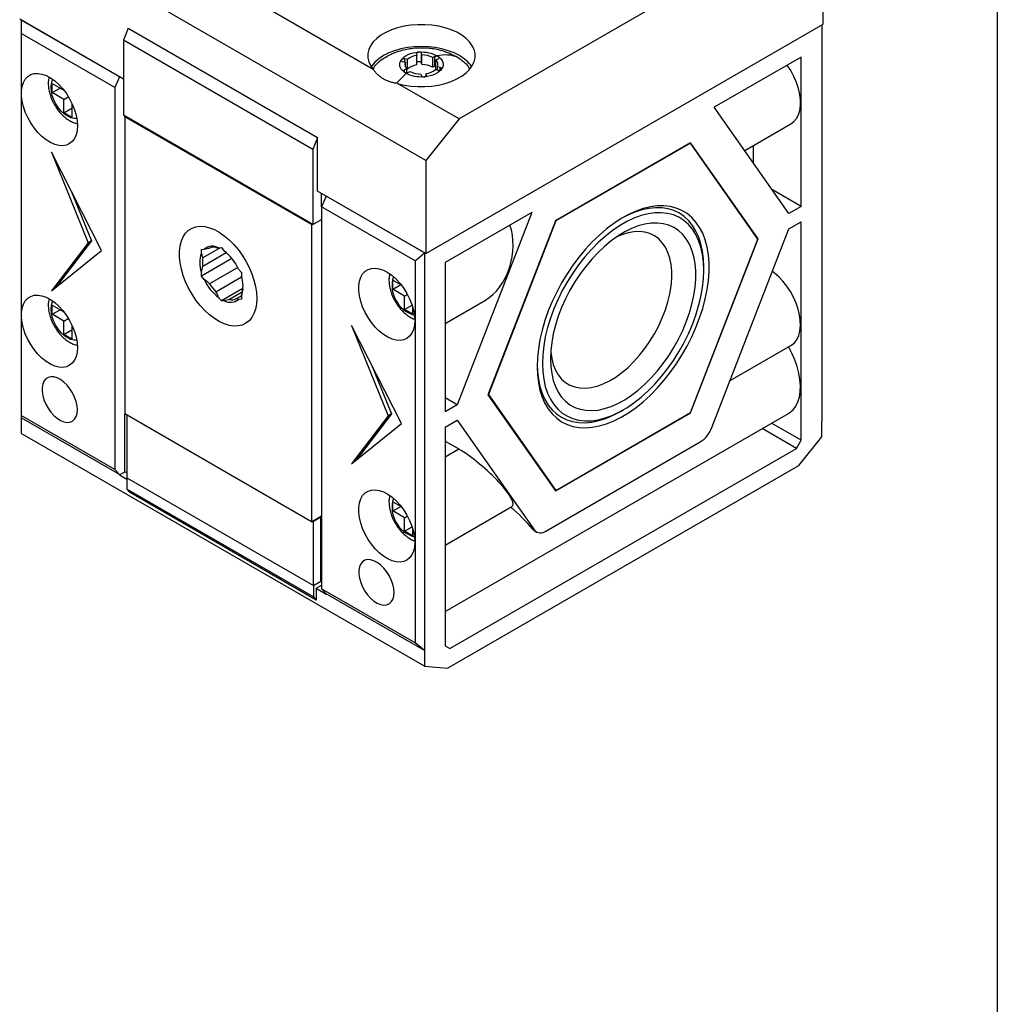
# Model space of a CAD drawing. Header units: millimetres. Extents: x 13 to 546, y 13 to 419.
# Tile 4 of 5: x 442 to 546, y 244 to 349. Entities that reach past the tile are written whole.
import ezdxf

# ---------------------------------------------------------------- set-up
doc = ezdxf.new("R2010")
doc.units = ezdxf.units.MM
doc.header["$LTSCALE"] = 2
doc.linetypes.add('SLD-Solid', pattern=[0])
doc.layers.add('TEXT', color=140, linetype='SLD-Solid', lineweight=25)

msp = doc.modelspace()

# ---------------------------------------------------------------- linework, layer by layer
for p, q in [((485.482, 333.89), (442.42, 358.749)), ((524.09, 358.535), (489.018, 338.288)), ((479.914, 343.543), (455.059, 357.892)), ((527.626, 348.328), (527.626, 358.219)), ((453.415, 342.511), (442.42, 348.858)), ((452.991, 342.756), (442.561, 348.777)), ((442.561, 348.777), (442.561, 347.358)), ((453.91, 347.909), (453.415, 346.633)), ((453.91, 347.909), (473.992, 336.316)), ((485.482, 323.999), (527.626, 348.328)), ((527.485, 348.246), (527.485, 306.227)), ((452.496, 341.622), (442.561, 347.358)), ((442.561, 347.358), (442.561, 306.839)), ((473.497, 335.04), (453.415, 346.633)), ((453.415, 346.633), (453.415, 338.673)), ((484.488, 345.203), (484.526, 345.033)), ((484.526, 344.012), (484.526, 345.033)), ((485.072, 345.074), (485.034, 345.244)), ((485.034, 344.223), (485.034, 345.244)), ((485.072, 344.053), (485.072, 345.074)), ((486.463, 344.901), (486.227, 344.796)), ((486.227, 343.776), (486.227, 344.796)), ((486.463, 343.88), (486.463, 344.901)), ((488.118, 345.185), (488.806, 344.86)), ((525.292, 344.858), (516.088, 339.544)), ((525.292, 329.017), (525.292, 344.858)), ((483.047, 344.367), (483.321, 344.301)), ((483.533, 344.594), (483.258, 344.66)), ((483.258, 344.316), (483.258, 344.66)), ((483.321, 343.827), (483.321, 344.301)), ((483.533, 343.574), (483.533, 344.594)), ((485.072, 344.053), (485.034, 344.223)), ((486.463, 343.88), (486.227, 343.776)), ((486.562, 344.544), (486.798, 344.648)), ((486.562, 343.523), (486.562, 344.544)), ((486.997, 343.759), (486.723, 343.825)), ((486.723, 343.481), (486.723, 343.825)), ((486.997, 343.466), (486.997, 343.759)), ((452.991, 342.756), (452.496, 341.622)), ((482.434, 342.118), (483.396, 343.125)), ((483.481, 343.585), (483.245, 343.481)), ((483.245, 343.25), (483.245, 343.481)), ((483.533, 343.574), (483.48, 343.586)), ((483.481, 343.202), (483.481, 343.585)), ((483.579, 343.228), (483.815, 343.332)), ((484.969, 343.054), (485.007, 342.884)), ((485.553, 342.924), (485.516, 343.095)), ((485.516, 342.822), (485.516, 343.095)), ((486.51, 343.532), (486.784, 343.466)), ((445.849, 342.061), (447.086, 341.346)), ((445.849, 341.081), (445.849, 342.061)), ((445.849, 341.081), (446.698, 341.571)), ((452.496, 341.622), (452.496, 301.104)), ((489.018, 338.288), (482.495, 342.054)), ((447.086, 340.366), (445.849, 341.081)), ((447.086, 341.346), (447.086, 341.353)), ((447.086, 341.346), (447.09, 341.348)), ((447.086, 340.366), (447.576, 340.649)), ((447.086, 338.937), (447.086, 340.366)), ((447.935, 339.877), (447.975, 339.9)), ((447.935, 339.877), (447.935, 338.448)), ((448.004, 339.837), (447.935, 339.877)), ((524.008, 328.275), (516.088, 339.544)), ((447.086, 338.937), (447.935, 339.427)), ((447.935, 338.448), (447.086, 338.937)), ((473.497, 327.08), (453.415, 338.673)), ((453.557, 338.51), (453.557, 338.591)), ((453.627, 338.551), (453.557, 338.51)), ((473.356, 327.08), (453.557, 338.51)), ((453.557, 338.51), (453.557, 306.991)), ((489.018, 338.288), (485.482, 333.89)), ((519.317, 334.95), (524.217, 337.779)), ((473.992, 336.316), (473.497, 335.04)), ((473.992, 330.632), (473.992, 336.316)), ((513.578, 335.767), (499.248, 327.495)), ((513.557, 335.715), (499.268, 327.466)), ((513.522, 335.735), (513.557, 335.715)), ((520.701, 325.55), (513.557, 335.715)), ((520.742, 325.573), (513.578, 335.767)), ((520.237, 333.642), (520.237, 335.481)), ((451.082, 324.343), (445.778, 334.753)), ((445.778, 334.753), (449.667, 325.159)), ((473.497, 335.04), (473.497, 327.08)), ((485.482, 333.89), (485.482, 323.999)), ((447.914, 330.56), (450.021, 325.363)), ((485.482, 323.999), (473.992, 330.632)), ((474.416, 328.968), (474.416, 330.387)), ((474.911, 330.101), (474.416, 328.968)), ((485.341, 324.08), (474.911, 330.101)), ((525.292, 329.017), (522.255, 330.77)), ((525.292, 329.017), (524.008, 328.275)), ((484.351, 323.233), (474.416, 328.968)), ((474.416, 328.968), (474.416, 288.45)), ((496.737, 328.373), (487.533, 323.059)), ((496.737, 328.373), (488.817, 307.96)), ((473.426, 327.121), (473.356, 327.08)), ((473.356, 327.08), (473.356, 295.562)), ((473.497, 327.08), (474.416, 327.611)), ((499.248, 327.495), (492.083, 309.029)), ((499.268, 327.466), (492.124, 309.052)), ((499.243, 327.481), (499.268, 327.466)), ((524.008, 326.642), (525.292, 327.384)), ((525.292, 304.2), (525.292, 327.384)), ((515.823, 305.545), (524.008, 326.642)), ((449.667, 325.159), (445.778, 320.055)), ((450.021, 325.363), (446.294, 320.472)), ((450.021, 325.363), (449.667, 325.159)), ((513.557, 307.136), (520.701, 325.55)), ((513.578, 307.107), (520.742, 325.573)), ((520.646, 325.629), (520.742, 325.573)), ((445.778, 320.055), (451.082, 324.343)), ((461.688, 324.451), (461.983, 324.478)), ((461.688, 324.058), (461.688, 324.451)), ((463.667, 324.628), (461.83, 323.568)), ((461.83, 322.67), (464.319, 324.106)), ((463.514, 324.615), (463.81, 324.641)), ((463.81, 324.641), (464.105, 324.274)), ((484.351, 323.233), (485.341, 324.08)), ((485.341, 324.08), (485.341, 281.898)), ((464.924, 323.49), (461.688, 321.623)), ((484.351, 323.233), (484.351, 282.714)), ((487.533, 323.059), (487.533, 307.219)), ((461.688, 321.623), (461.688, 322.016)), ((465.553, 322.535), (462.554, 320.804)), ((465.636, 322.369), (465.931, 322.002)), ((465.931, 322.002), (465.931, 321.608)), ((514.969, 322.24), (514.969, 322.567)), ((461.983, 321.256), (461.688, 321.623)), ((463.227, 319.966), (465.951, 321.539)), ((481.982, 321.201), (482.876, 320.685)), ((481.982, 320.222), (481.982, 321.201)), ((481.982, 320.222), (482.831, 320.711)), ((466.084, 320.297), (463.81, 318.984)), ((466.002, 319.896), (464.675, 319.13)), ((483.22, 319.507), (481.982, 320.222)), ((483.22, 319.507), (483.533, 319.688)), ((463.81, 318.984), (463.514, 319.351)), ((464.105, 319.01), (463.81, 318.984)), ((465.348, 319.19), (465.931, 319.527)), ((465.931, 319.174), (465.636, 319.147)), ((465.931, 319.567), (465.931, 319.174)), ((483.22, 318.078), (483.22, 319.507)), ((487.533, 316.601), (491.812, 319.072)), ((445.849, 318.544), (447.086, 317.83)), ((445.849, 317.564), (445.849, 318.544)), ((445.849, 317.564), (446.698, 318.054)), ((447.086, 316.85), (445.849, 317.564)), ((447.086, 317.83), (447.086, 317.837)), ((447.086, 317.83), (447.09, 317.832)), ((483.22, 318.078), (484.03, 318.546)), ((484.068, 317.588), (483.22, 318.078)), ((484.068, 318.429), (484.068, 317.588)), ((447.086, 316.85), (447.576, 317.133)), ((447.086, 315.421), (447.086, 316.85)), ((447.086, 315.421), (447.935, 315.911)), ((447.935, 316.36), (447.975, 316.383)), ((447.935, 316.36), (447.935, 314.931)), ((448.004, 316.321), (447.935, 316.36)), ((482.901, 305.973), (477.598, 316.384)), ((477.598, 316.384), (481.487, 306.79)), ((447.935, 314.931), (447.086, 315.421)), ((517.758, 310.534), (524.217, 314.262)), ((479.734, 312.191), (481.841, 306.994)), ((488.817, 307.96), (487.533, 308.701)), ((492.083, 309.029), (499.248, 298.835)), ((492.098, 309.067), (492.124, 309.052)), ((492.124, 309.052), (499.268, 298.887)), ((488.817, 307.96), (487.533, 307.219)), ((499.248, 298.835), (513.578, 307.107)), ((499.268, 298.887), (513.557, 307.136)), ((506.131, 307.258), (506.414, 307.422)), ((513.542, 307.127), (513.578, 307.107)), ((452.496, 301.104), (442.561, 306.839)), ((442.561, 306.839), (442.561, 306.594)), ((442.561, 306.594), (442.561, 304.928)), ((452.991, 300.573), (442.561, 306.594)), ((453.557, 300.867), (453.557, 306.991)), ((473.356, 295.562), (453.557, 306.991)), ((453.769, 306.869), (453.769, 300.234)), ((481.487, 306.79), (477.598, 301.686)), ((481.841, 306.994), (478.114, 302.103)), ((481.841, 306.994), (481.487, 306.79)), ((487.533, 286.031), (523.948, 307.053)), ((487.533, 305.585), (488.817, 306.327)), ((488.817, 306.327), (497.003, 294.681)), ((527.485, 304.561), (527.485, 306.227)), ((477.598, 301.686), (482.901, 305.973)), ((487.533, 305.585), (487.533, 282.401)), ((524.792, 303.334), (521.149, 305.437)), ((525.292, 304.2), (522.149, 306.014)), ((485.341, 280.232), (442.561, 304.928)), ((487.533, 304.117), (488.984, 303.279)), ((498.227, 294.571), (514.598, 304.022)), ((524.792, 303.334), (525.292, 304.2)), ((525.035, 301.514), (527.485, 304.561)), ((487.533, 302.441), (488.984, 303.279)), ((487.533, 302.436), (488.987, 303.275)), ((488.033, 282.113), (524.792, 303.334)), ((488.984, 303.279), (488.987, 303.275)), ((452.496, 301.104), (452.991, 300.573)), ((452.991, 300.54), (453.557, 300.867)), ((453.769, 300.745), (453.557, 300.867)), ((487.79, 280.013), (525.035, 301.514)), ((452.991, 300.573), (452.991, 300.54)), ((452.991, 300.54), (453.769, 300.091)), ((453.769, 300.234), (473.568, 288.805)), ((453.786, 300.224), (453.769, 300.214)), ((453.769, 300.214), (473.568, 288.784)), ((453.769, 300.214), (453.769, 299.008)), ((473.568, 287.578), (453.769, 299.008)), ((453.769, 299.008), (454.051, 298.687)), ((499.172, 298.943), (499.268, 298.887)), ((473.85, 287.257), (454.051, 298.687)), ((481.982, 297.685), (482.876, 297.169)), ((481.982, 296.705), (481.982, 297.685)), ((481.982, 296.705), (482.831, 297.195)), ((483.22, 295.991), (481.982, 296.705)), ((487.533, 293.085), (494.613, 297.172)), ((473.356, 295.562), (474.416, 296.174)), ((473.568, 295.623), (473.515, 295.653)), ((473.568, 295.623), (474.345, 296.072)), ((473.568, 288.805), (473.568, 295.623)), ((474.345, 296.072), (474.292, 296.102)), ((474.416, 296.092), (474.345, 296.133)), ((474.416, 296.092), (474.345, 296.051)), ((474.345, 289.254), (474.345, 296.072)), ((474.345, 289.233), (474.345, 296.051)), ((483.22, 295.991), (483.533, 296.171)), ((483.22, 294.562), (483.22, 295.991)), ((483.22, 294.562), (484.03, 295.03)), ((484.068, 294.072), (483.22, 294.562)), ((484.068, 294.912), (484.068, 294.072)), ((497.003, 294.681), (496.809, 294.792)), ((496.809, 294.792), (497.1, 294.565)), ((497.091, 294.551), (497.227, 294.472)), ((473.568, 288.805), (474.345, 289.254)), ((474.345, 289.233), (473.568, 288.784)), ((473.568, 288.784), (473.568, 287.578)), ((473.85, 288.498), (474.416, 288.825)), ((473.85, 288.498), (473.85, 287.257)), ((473.85, 288.498), (474.911, 287.886)), ((474.328, 289.244), (474.345, 289.233)), ((484.351, 282.714), (474.416, 288.45)), ((474.416, 288.45), (474.911, 287.919)), ((473.568, 287.578), (473.85, 287.257)), ((485.341, 281.898), (474.911, 287.919)), ((474.911, 287.919), (474.911, 287.886)), ((485.341, 281.898), (484.351, 282.714)), ((487.533, 282.401), (488.033, 282.113)), ((485.341, 281.898), (485.341, 280.232)), ((485.341, 280.232), (487.79, 280.013))]:
    msp.add_line(p, q)
at = {"flags": 128}
for points in [[(482.495, 342.054), (483.184, 341.888), (483.904, 341.776), (484.643, 341.72), (485.389, 341.719), (486.129, 341.775), (486.85, 341.886), (487.539, 342.05), (488.185, 342.265), (488.778, 342.527), (489.306, 342.831), (489.76, 343.173), (490.133, 343.546), (490.419, 343.943), (490.613, 344.359), (490.71, 344.786), (490.711, 345.217), (490.614, 345.644), (490.421, 346.06), (490.135, 346.458), (489.762, 346.831), (489.308, 347.172), (488.781, 347.477), (488.189, 347.739), (487.543, 347.954), (486.854, 348.119), (486.133, 348.23), (485.394, 348.286), (484.648, 348.286), (483.908, 348.23), (483.188, 348.118), (482.499, 347.953), (481.853, 347.738), (481.261, 347.475), (480.734, 347.17), (480.281, 346.829), (479.908, 346.455), (479.623, 346.057), (479.431, 345.641), (479.335, 345.214), (479.335, 344.784), (479.434, 344.357), (479.628, 343.941), (479.914, 343.543)], [(489.053, 345.002), (488.493, 345.286), (487.873, 345.525), (487.204, 345.716), (486.498, 345.854), (485.767, 345.938), (485.023, 345.966), (484.279, 345.938), (483.547, 345.854), (482.841, 345.716), (482.173, 345.525), (481.553, 345.286), (480.992, 345.002), (480.501, 344.679), (480.086, 344.321), (479.757, 343.935), (479.691, 343.839)], [(486.798, 344.648), (486.869, 344.695), (486.903, 344.754), (486.896, 344.815), (486.849, 344.871), (486.768, 344.912), (486.667, 344.932), (486.56, 344.928), (486.463, 344.9)], [(486.562, 343.907), (486.56, 343.907), (486.463, 343.88)], [(486.784, 343.466), (486.889, 343.454), (486.995, 343.465), (487.084, 343.5), (487.144, 343.551), (487.165, 343.612), (487.145, 343.673), (487.086, 343.724), (486.997, 343.759)], [(524.217, 337.779), (524.52, 338.004), (524.791, 338.327), (525, 338.726), (525.141, 339.193), (525.213, 339.718), (525.213, 340.291), (525.141, 340.898), (525, 341.529), (524.791, 342.168), (524.52, 342.804), (524.192, 343.423), (523.817, 344.006)], [(448.536, 337.57), (448.501, 337.067), (448.398, 336.615), (448.228, 336.227), (447.995, 335.909), (447.706, 335.671), (447.367, 335.518), (446.985, 335.453), (446.57, 335.478), (446.132, 335.592), (445.68, 335.792), (445.226, 336.075), (444.779, 336.432), (444.351, 336.857), (443.952, 337.338), (443.59, 337.865), (443.275, 338.425), (443.013, 339.006), (442.812, 339.593), (442.674, 340.173), (442.605, 340.732), (442.605, 341.257), (442.674, 341.736), (442.812, 342.157), (443.013, 342.511), (443.275, 342.789), (443.59, 342.986), (443.952, 343.095), (444.351, 343.115), (444.779, 343.046), (445.226, 342.888), (445.68, 342.646), (446.132, 342.325), (446.57, 341.933), (446.985, 341.479), (447.367, 340.973), (447.706, 340.428), (447.995, 339.855), (448.228, 339.27), (448.398, 338.685), (448.501, 338.114), (448.536, 337.57)], [(483.245, 343.481), (483.208, 343.461), (483.177, 343.437), (483.155, 343.411), (483.141, 343.382), (483.137, 343.353), (483.142, 343.324), (483.157, 343.296), (483.18, 343.269)], [(485.327, 342.748), (485.377, 342.756), (485.425, 342.769), (485.466, 342.787), (485.501, 342.81), (485.528, 342.836), (485.546, 342.864), (485.554, 342.894), (485.553, 342.924)], [(448.467, 338.343), (448.187, 338.335), (447.856, 338.41), (447.511, 338.57), (447.166, 338.808), (446.834, 339.116), (446.529, 339.481), (446.261, 339.89), (446.041, 340.326), (445.878, 340.773), (445.777, 341.214), (445.743, 341.632), (445.777, 342.011), (445.878, 342.335), (445.947, 342.466)], [(497.291, 312.035), (497.325, 311.149), (497.426, 310.309), (497.593, 309.52), (497.826, 308.789), (498.123, 308.121), (498.481, 307.521), (498.897, 306.993), (499.369, 306.542), (499.894, 306.17), (500.466, 305.881), (501.083, 305.676), (501.739, 305.557), (502.43, 305.526), (503.15, 305.581), (503.894, 305.723), (504.657, 305.951), (505.433, 306.263), (506.216, 306.657), (507.001, 307.129), (507.782, 307.677), (508.552, 308.296), (509.306, 308.982), (510.039, 309.729), (510.745, 310.533), (511.419, 311.386), (512.056, 312.283), (512.651, 313.218), (513.2, 314.182), (513.699, 315.17), (514.144, 316.174), (514.531, 317.186), (514.859, 318.198), (515.124, 319.204), (515.324, 320.196), (515.459, 321.167), (515.526, 322.109), (515.526, 323.015), (515.459, 323.879), (515.324, 324.695), (515.124, 325.455), (514.859, 326.155), (514.531, 326.79), (514.144, 327.354), (513.699, 327.844), (513.2, 328.256), (512.651, 328.587), (512.056, 328.834), (511.419, 328.996), (510.745, 329.072), (510.039, 329.06), (509.306, 328.961), (508.552, 328.776), (507.782, 328.505), (507.001, 328.152), (506.216, 327.719), (505.433, 327.208), (504.657, 326.624), (503.894, 325.971), (503.15, 325.254), (502.43, 324.478), (501.739, 323.649), (501.083, 322.772), (500.466, 321.856), (499.894, 320.905), (499.369, 319.928), (498.897, 318.932), (498.481, 317.923), (498.123, 316.91), (497.826, 315.899), (497.593, 314.9), (497.426, 313.917), (497.325, 312.96), (497.291, 312.035)], [(497.857, 312.362), (497.891, 311.496), (497.994, 310.677), (498.165, 309.911), (498.402, 309.205), (498.704, 308.564), (499.068, 307.993), (499.491, 307.498), (499.969, 307.081), (500.5, 306.746), (501.078, 306.497), (501.699, 306.334), (502.358, 306.26), (503.05, 306.275), (503.769, 306.378), (504.509, 306.57), (505.264, 306.847), (506.029, 307.209), (506.797, 307.652), (507.561, 308.173), (508.317, 308.768), (509.057, 309.431), (509.775, 310.157), (510.467, 310.941), (511.126, 311.776), (511.747, 312.656), (512.325, 313.573), (512.856, 314.52), (513.335, 315.49), (513.758, 316.474), (514.121, 317.464), (514.423, 318.454), (514.66, 319.434), (514.831, 320.397), (514.934, 321.335), (514.969, 322.24), (514.934, 323.106), (514.831, 323.925), (514.66, 324.691), (514.423, 325.397), (514.121, 326.038), (513.758, 326.609), (513.335, 327.104), (512.856, 327.521), (512.325, 327.856), (511.747, 328.105), (511.126, 328.268), (510.467, 328.342), (509.775, 328.327), (509.057, 328.224), (508.317, 328.033), (507.561, 327.755), (506.797, 327.393), (506.029, 326.95), (505.264, 326.429), (504.509, 325.834), (503.769, 325.171), (503.05, 324.445), (502.358, 323.661), (501.699, 322.826), (501.078, 321.946), (500.5, 321.029), (499.969, 320.082), (499.491, 319.112), (499.068, 318.128), (498.704, 317.138), (498.402, 316.148), (498.165, 315.168), (497.994, 314.205), (497.891, 313.267), (497.857, 312.362)], [(514.969, 322.567), (514.935, 323.437), (514.834, 324.262), (514.668, 325.035), (514.436, 325.75), (514.141, 326.402), (513.785, 326.987), (513.37, 327.498), (512.901, 327.934), (512.38, 328.29), (511.811, 328.563), (511.2, 328.752), (510.549, 328.855), (509.865, 328.871), (509.153, 328.801), (508.418, 328.644), (507.665, 328.402), (506.9, 328.077), (506.269, 327.75)], [(498.705, 312.852), (498.739, 312.038), (498.84, 311.27), (499.008, 310.555), (499.241, 309.9), (499.537, 309.31), (499.894, 308.79), (500.307, 308.344), (500.774, 307.978), (501.291, 307.693), (501.853, 307.493), (502.455, 307.379), (503.092, 307.352), (503.758, 307.413), (504.447, 307.56), (505.154, 307.793), (505.871, 308.11), (506.593, 308.507), (507.314, 308.982), (508.027, 309.53), (508.726, 310.146), (509.404, 310.825), (510.056, 311.561), (510.676, 312.347), (511.259, 313.177), (511.798, 314.043), (512.291, 314.938), (512.732, 315.854), (513.118, 316.782), (513.444, 317.715), (513.709, 318.644), (513.909, 319.561), (514.044, 320.459), (514.112, 321.328), (514.112, 322.163), (514.044, 322.954), (513.909, 323.696), (513.709, 324.382), (513.444, 325.006), (513.118, 325.561), (512.732, 326.045), (512.291, 326.451), (511.798, 326.777), (511.259, 327.02), (510.676, 327.177), (510.056, 327.247), (509.404, 327.231), (508.726, 327.126), (508.027, 326.936), (507.314, 326.661), (506.593, 326.303), (505.871, 325.867), (505.154, 325.355), (504.447, 324.772), (503.758, 324.124), (503.092, 323.416), (502.455, 322.654), (501.853, 321.845), (501.291, 320.996), (500.774, 320.114), (500.307, 319.208), (499.894, 318.285), (499.537, 317.354), (499.241, 316.422), (499.008, 315.498), (498.84, 314.589), (498.739, 313.705), (498.705, 312.852)], [(467.557, 319.241), (467.524, 318.655), (467.423, 318.117), (467.257, 317.637), (467.029, 317.221), (466.743, 316.878), (466.402, 316.613), (466.013, 316.429), (465.582, 316.331), (465.116, 316.319), (464.623, 316.394), (464.111, 316.555), (463.587, 316.799), (463.062, 317.122), (462.543, 317.518), (462.04, 317.981), (461.559, 318.505), (461.11, 319.079), (460.699, 319.694), (460.333, 320.341), (460.019, 321.009), (459.761, 321.687), (459.564, 322.363), (459.43, 323.027), (459.363, 323.668), (459.363, 324.274), (459.43, 324.838), (459.564, 325.348), (459.761, 325.796), (460.019, 326.176), (460.333, 326.481), (460.699, 326.706), (461.11, 326.847), (461.559, 326.902), (462.04, 326.871), (462.543, 326.752), (463.062, 326.55), (463.587, 326.266), (464.111, 325.906), (464.623, 325.475), (465.116, 324.981), (465.582, 324.431), (466.013, 323.835), (466.402, 323.202), (466.743, 322.544), (467.029, 321.869), (467.257, 321.191), (467.423, 320.519), (467.524, 319.866), (467.557, 319.241)], [(498.734, 313.635), (498.739, 313.574), (498.841, 312.877), (499.01, 312.234), (499.244, 311.653), (499.54, 311.139), (499.896, 310.699), (500.307, 310.336), (500.77, 310.055), (501.279, 309.859), (501.829, 309.749), (502.414, 309.727), (503.027, 309.793), (503.664, 309.947), (504.316, 310.186), (504.976, 310.508), (505.639, 310.91), (506.296, 311.388), (506.941, 311.936), (507.567, 312.549), (508.167, 313.22), (508.736, 313.942), (509.266, 314.707), (509.752, 315.508), (510.19, 316.335), (510.574, 317.181), (510.9, 318.035), (511.165, 318.89), (511.367, 319.735), (511.502, 320.562), (511.571, 321.363), (511.571, 322.128), (511.502, 322.85), (511.367, 323.521), (511.165, 324.134), (510.9, 324.682), (510.574, 325.159), (510.19, 325.561), (509.752, 325.884), (509.266, 326.123), (508.736, 326.276), (508.167, 326.342), (507.567, 326.32), (506.941, 326.21), (506.296, 326.013), (505.748, 325.784)], [(484.316, 316.915), (484.281, 316.412), (484.177, 315.96), (484.007, 315.571), (483.775, 315.254), (483.486, 315.016), (483.146, 314.863), (482.765, 314.798), (482.35, 314.822), (481.911, 314.936), (481.46, 315.137), (481.005, 315.419), (480.559, 315.777), (480.131, 316.202), (479.731, 316.683), (479.37, 317.21), (479.055, 317.77), (478.793, 318.351), (478.591, 318.938), (478.454, 319.518), (478.385, 320.077), (478.385, 320.602), (478.454, 321.08), (478.591, 321.502), (478.793, 321.856), (479.055, 322.134), (479.37, 322.331), (479.731, 322.44), (480.131, 322.46), (480.559, 322.391), (481.005, 322.233), (481.46, 321.991), (481.911, 321.67), (482.35, 321.278), (482.765, 320.823), (483.146, 320.318), (483.486, 319.772), (483.775, 319.2), (484.007, 318.615), (484.177, 318.03), (484.281, 317.459), (484.316, 316.915)], [(524.217, 314.262), (524.31, 314.32), (524.613, 314.582), (524.86, 314.922), (525.046, 315.332), (525.166, 315.806), (525.219, 316.332), (525.204, 316.901), (525.12, 317.502), (524.969, 318.121), (524.755, 318.748), (524.481, 319.368), (524.154, 319.971), (523.779, 320.543), (523.365, 321.074), (522.919, 321.552), (522.451, 321.969), (522.254, 322.12)], [(448.536, 314.054), (448.501, 313.55), (448.398, 313.099), (448.228, 312.71), (447.995, 312.393), (447.706, 312.155), (447.367, 312.002), (446.985, 311.937), (446.57, 311.961), (446.132, 312.075), (445.68, 312.276), (445.226, 312.558), (444.779, 312.916), (444.351, 313.34), (443.952, 313.822), (443.59, 314.349), (443.275, 314.909), (443.013, 315.49), (442.812, 316.077), (442.674, 316.656), (442.605, 317.215), (442.605, 317.74), (442.674, 318.219), (442.812, 318.641), (443.013, 318.995), (443.275, 319.273), (443.59, 319.469), (443.952, 319.579), (444.351, 319.599), (444.779, 319.53), (445.226, 319.372), (445.68, 319.13), (446.132, 318.809), (446.57, 318.416), (446.985, 317.962), (447.367, 317.456), (447.706, 316.911), (447.995, 316.339), (448.228, 315.754), (448.398, 315.169), (448.501, 314.598), (448.536, 314.054)], [(448.467, 314.826), (448.187, 314.819), (447.856, 314.894), (447.511, 315.054), (447.166, 315.292), (446.834, 315.6), (446.529, 315.965), (446.261, 316.373), (446.041, 316.809), (445.878, 317.257), (445.777, 317.698), (445.743, 318.116), (445.777, 318.494), (445.878, 318.819), (445.947, 318.95)], [(523.948, 307.053), (524.095, 307.147), (524.438, 307.445), (524.724, 307.823), (524.948, 308.274), (525.107, 308.79), (525.199, 309.364), (525.221, 309.986), (525.173, 310.646), (525.057, 311.334), (524.873, 312.039), (524.626, 312.749), (524.319, 313.454), (523.956, 314.141)], [(497.292, 312.2), (497.325, 311.492), (497.425, 310.667), (497.592, 309.894), (497.824, 309.179), (498.119, 308.526), (498.475, 307.942), (498.89, 307.43), (499.359, 306.995), (499.88, 306.639), (500.448, 306.366), (501.06, 306.177), (501.71, 306.074), (502.394, 306.057), (503.107, 306.128), (503.842, 306.285), (504.595, 306.527), (505.36, 306.852), (506.13, 307.258), (506.131, 307.258)], [(448.536, 307.44), (448.502, 307.869), (448.402, 308.322), (448.239, 308.782), (448.018, 309.232), (447.749, 309.657), (447.441, 310.041), (447.104, 310.369), (446.751, 310.632), (446.396, 310.817), (446.049, 310.92), (445.725, 310.936), (445.435, 310.865), (445.189, 310.71), (444.997, 310.475), (444.864, 310.169), (444.797, 309.804), (444.797, 309.393), (444.864, 308.95), (444.997, 308.492), (445.189, 308.034), (445.435, 307.595), (445.725, 307.189), (446.049, 306.831), (446.396, 306.534), (446.751, 306.309), (447.104, 306.164), (447.441, 306.104), (447.749, 306.132), (448.018, 306.246), (448.239, 306.442), (448.402, 306.713), (448.502, 307.05), (448.536, 307.44)], [(484.316, 293.399), (484.281, 292.895), (484.177, 292.444), (484.007, 292.055), (483.775, 291.738), (483.486, 291.5), (483.146, 291.346), (482.765, 291.281), (482.35, 291.306), (481.911, 291.42), (481.46, 291.621), (481.005, 291.903), (480.559, 292.261), (480.131, 292.685), (479.731, 293.167), (479.37, 293.694), (479.055, 294.254), (478.793, 294.834), (478.591, 295.421), (478.454, 296.001), (478.385, 296.56), (478.385, 297.085), (478.454, 297.564), (478.591, 297.985), (478.793, 298.339), (479.055, 298.618), (479.37, 298.814), (479.731, 298.924), (480.131, 298.944), (480.559, 298.874), (481.005, 298.717), (481.46, 298.475), (481.911, 298.154), (482.35, 297.761), (482.765, 297.307), (483.146, 296.801), (483.486, 296.256), (483.775, 295.684), (484.007, 295.099), (484.177, 294.513), (484.281, 293.942), (484.316, 293.399)], [(482.124, 288.05), (482.09, 288.479), (481.989, 288.932), (481.826, 289.392), (481.606, 289.842), (481.337, 290.267), (481.028, 290.651), (480.692, 290.98), (480.339, 291.242), (479.983, 291.428), (479.637, 291.531), (479.313, 291.547), (479.023, 291.476), (478.777, 291.32), (478.584, 291.085), (478.452, 290.78), (478.384, 290.415), (478.384, 290.003), (478.452, 289.56), (478.584, 289.102), (478.777, 288.645), (479.023, 288.205), (479.313, 287.799), (479.637, 287.441), (479.983, 287.144), (480.339, 286.919), (480.692, 286.774), (481.028, 286.714), (481.337, 286.742), (481.606, 286.856), (481.826, 287.052), (481.989, 287.324), (482.09, 287.66), (482.124, 288.05)]]:
    msp.add_lwpolyline(points, dxfattribs=at)
for centre, radius, start, end in [((484.783, 343.106), 1.944, 97.59336, 130.02735), ((484.793, 345.112), 0.274, 28.75993, 100.23093), ((485.075, 342.542), 2.532, 62.94069, 90.06229), ((487.307, 341.74), 3.7, 34.56432, 61.84746), ((483.153, 344.293), 0.382, 73.9411, 129.41444), ((483.928, 344.061), 0.653, 158.44938, 226.79539), ((484.783, 342.085), 1.944, 97.59336, 130.02735), ((485.075, 341.521), 2.532, 62.94069, 90.06229), ((486.115, 344.067), 0.653, 338.32142, 46.92335), ((484.968, 345.583), 2.529, 242.87746, 270.0197), ((485.25, 343.018), 0.278, 208.98071, 281.118), ((485.26, 345.025), 1.948, 277.55, 309.94429), ((464.517, 323.037), 3.007, 160.15942, 199.84058), ((462.851, 323.407), 1.378, 61.2077, 129.01134), ((462.997, 323.438), 1.242, 79.30601, 110.91302), ((461.01, 320.218), 5.102, 24.93843, 52.65072), ((464.658, 323.119), 2.864, 170.97887, 189.02113), ((466.609, 323.407), 5.102, 204.93843, 232.65072), ((466.687, 323.437), 4.901, 212.49794, 225.0912), ((463.102, 320.588), 3.007, 340.15942, 19.84058), ((485.155, 320.607), 3.247, 163.02225, 254.32634), ((463.656, 320.634), 2.451, 350.29636, 358.49913), ((464.768, 320.218), 1.378, 241.2077, 309.01134), ((464.905, 320.35), 1.242, 259.30601, 290.91302), ((512.943, 306.606), 3.07, 302.63797, 339.77289), ((485.155, 297.09), 3.247, 163.02225, 254.32634), ((497.671, 295.252), 0.879, 220.5328, 309.24817)]:
    msp.add_arc(centre, radius, start, end)
for centre, major_axis, ratio, start_param, end_param in [((490.788, 324.08), (1.195, 5.41), 0.6978876, 3.7097266, 5.4343435), ((490.788, 300.564), (3.892, -3.337), 0.2184431, 6.2064169, 8.5111234), ((493.175, 296.39), (4.936, -4.231), 0.2184431, 0.9467243, 1.4914816)]:
    msp.add_ellipse(centre, major_axis=major_axis, ratio=ratio, start_param=start_param, end_param=end_param)
for points, knots in [([(488.146, 345.184), (487.842, 345.299), (487.296, 345.507), (486.526, 345.683), (485.903, 345.773), (485.328, 345.815), (484.694, 345.817), (484.008, 345.759), (483.283, 345.631), (482.551, 345.441), (482.059, 345.244), (481.797, 345.139)], [0, 0, 0, 0, 0.1487737, 0.2678114, 0.3612164, 0.4372369, 0.5314856, 0.6541118, 0.7534699, 0.8683097, 1, 1, 1, 1]), ([(479.911, 343.54), (479.957, 343.641), (480.095, 343.939), (480.54, 344.391), (481.144, 344.838), (481.638, 345.055), (481.846, 345.147)], [0, 0, 0, 0, 0.1555108, 0.4635333, 0.7730894, 1, 1, 1, 1]), ([(482.91, 344.588), (483.065, 344.797), (483.315, 344.982), (483.941, 345.257), (484.316, 345.347), (484.706, 345.379)], [0, 0, 0, 0, 0.5, 0.5, 1, 1, 1, 1]), ([(484.706, 345.379), (484.639, 345.371), (484.577, 345.348), (484.498, 345.283), (484.48, 345.242), (484.489, 345.203)], [0, 0, 0, 0, 0.5, 0.5, 1, 1, 1, 1]), ([(484.745, 345.382), (485.09, 345.406), (485.445, 345.385), (486.102, 345.254), (486.403, 345.144), (486.649, 345.003)], [0, 0, 0, 0, 0.5, 0.5, 1, 1, 1, 1]), ([(486.649, 345.003), (486.95, 344.829), (487.166, 344.606), (487.36, 344.126), (487.338, 343.871), (487.064, 343.405), (486.813, 343.195), (486.155, 342.882), (485.75, 342.78), (485.327, 342.748)], [0, 0, 0, 0, 0.25, 0.25, 0.5, 0.5, 0.75, 0.75, 1, 1, 1, 1]), ([(488.806, 344.86), (489.042, 344.705), (489.515, 344.397), (489.945, 343.944), (490.081, 343.652), (490.125, 343.558)], [0, 0, 0, 0, 0.4051885, 0.8087286, 1, 1, 1, 1]), ([(483.18, 343.269), (482.945, 343.451), (482.792, 343.668), (482.691, 344.118), (482.743, 344.35), (482.89, 344.56)], [0, 0, 0, 0, 0.5, 0.5, 1, 1, 1, 1]), ([(482.89, 344.56), (482.87, 344.523), (482.875, 344.482), (482.932, 344.411), (482.985, 344.382), (483.047, 344.367)], [0, 0, 0, 0, 0.5, 0.5, 1, 1, 1, 1]), ([(485.034, 344.223), (485.025, 344.243), (485.008, 344.284), (484.933, 344.332), (484.835, 344.36), (484.724, 344.364), (484.622, 344.343), (484.551, 344.312), (484.531, 344.286), (484.526, 344.279)], [0, 0, 0, 0, 0.15723115, 0.31446231, 0.47169346, 0.62892462, 0.78615577, 0.94338693, 1, 1, 1, 1]), ([(445.53, 342.699), (445.51, 342.615), (445.459, 342.403), (445.445, 342.085), (445.46, 341.686), (445.525, 341.25), (445.666, 340.737), (445.867, 340.232), (446.122, 339.745), (446.425, 339.287), (446.772, 338.868), (447.157, 338.497), (447.576, 338.182), (448.009, 337.955), (448.324, 337.828), (448.489, 337.803), (448.511, 337.799)], [0, 0, 0, 0, 0.0451224, 0.1142857, 0.1612029, 0.2441619, 0.3269329, 0.4093875, 0.4915916, 0.573878, 0.6565943, 0.7401558, 0.8250012, 0.9113058, 0.9882641, 1, 1, 1, 1]), ([(480.992, 342.535), (480.938, 342.567), (480.829, 342.632), (480.675, 342.74), (480.529, 342.854), (480.39, 342.977), (480.259, 343.107), (480.136, 343.245), (480.02, 343.39), (479.949, 343.492), (479.914, 343.543)], [0, 0, 0, 0, 0.12502215, 0.24948957, 0.37367596, 0.49785686, 0.62230785, 0.74730275, 0.87311178, 1, 1, 1, 1]), ([(483.209, 343.248), (483.254, 343.219), (483.32, 343.2), (483.455, 343.193), (483.525, 343.205), (483.579, 343.228)], [0, 0, 0, 0, 0.5, 0.5, 1, 1, 1, 1]), ([(485.304, 342.746), (484.958, 342.721), (484.603, 342.743), (483.945, 342.873), (483.642, 342.983), (483.396, 343.125)], [0, 0, 0, 0, 0.5, 0.5, 1, 1, 1, 1]), ([(482.495, 342.054), (482.425, 342.063), (482.287, 342.081), (482.086, 342.119), (481.889, 342.166), (481.698, 342.222), (481.513, 342.286), (481.334, 342.36), (481.159, 342.442), (481.048, 342.504), (480.992, 342.535)], [0, 0, 0, 0, 0.1268882, 0.2526973, 0.3776922, 0.5021432, 0.6263241, 0.7505105, 0.8749779, 1, 1, 1, 1]), ([(481.661, 321.829), (481.641, 321.749), (481.592, 321.54), (481.579, 321.226), (481.594, 320.827), (481.659, 320.391), (481.799, 319.878), (482, 319.373), (482.255, 318.886), (482.558, 318.428), (482.905, 318.009), (483.29, 317.637), (483.71, 317.328), (484.05, 317.129), (484.254, 317.063), (484.301, 317.047)], [0, 0, 0, 0, 0.0461882, 0.1201413, 0.1703077, 0.2590119, 0.3475151, 0.43568, 0.523577, 0.6115621, 0.7000069, 0.7893553, 0.8800765, 0.9723581, 1, 1, 1, 1]), ([(445.53, 319.182), (445.51, 319.099), (445.459, 318.887), (445.445, 318.569), (445.46, 318.17), (445.525, 317.734), (445.666, 317.221), (445.867, 316.716), (446.122, 316.229), (446.425, 315.771), (446.772, 315.352), (447.157, 314.981), (447.576, 314.666), (448.009, 314.438), (448.324, 314.312), (448.489, 314.286), (448.511, 314.283)], [0, 0, 0, 0, 0.0451224, 0.1142857, 0.1612029, 0.2441619, 0.3269329, 0.4093875, 0.4915916, 0.573878, 0.6565943, 0.7401558, 0.8250012, 0.9113058, 0.9882641, 1, 1, 1, 1]), ([(481.665, 298.334), (481.644, 298.247), (481.592, 298.032), (481.579, 297.71), (481.594, 297.311), (481.659, 296.875), (481.799, 296.362), (482, 295.856), (482.255, 295.37), (482.558, 294.912), (482.905, 294.493), (483.29, 294.121), (483.71, 293.812), (484.05, 293.613), (484.254, 293.546), (484.301, 293.531)], [0, 0, 0, 0, 0.050136, 0.123783, 0.1737418, 0.2620789, 0.3502158, 0.4380157, 0.5255489, 0.6131699, 0.7012485, 0.7902271, 0.8805729, 0.9724725, 1, 1, 1, 1])]:
    msp.add_open_spline(points, degree=3, knots=knots)
for points in [[(484.725, 345.381), (484.719, 345.38), (484.712, 345.38), (484.706, 345.379)], [(484.745, 345.382), (484.738, 345.381), (484.732, 345.381), (484.725, 345.381)], [(486.649, 345.003), (487.457, 345.189), (488.175, 345.142), (488.806, 344.86)], [(482.899, 344.574), (482.895, 344.57), (482.892, 344.565), (482.89, 344.56)], [(482.91, 344.588), (482.906, 344.584), (482.902, 344.579), (482.899, 344.574)], [(483.18, 343.269), (483.184, 343.265), (483.189, 343.261), (483.194, 343.258)], [(483.194, 343.258), (483.198, 343.254), (483.203, 343.251), (483.209, 343.248)], [(483.396, 343.125), (483.33, 343.163), (483.267, 343.204), (483.209, 343.247)], [(485.304, 342.746), (485.308, 342.746), (485.312, 342.746), (485.316, 342.747)], [(485.316, 342.747), (485.319, 342.747), (485.323, 342.747), (485.327, 342.748)], [(461.83, 323.568), (461.799, 323.746), (461.75, 323.908), (461.688, 324.058)], [(461.983, 324.478), (462.185, 324.526), (462.376, 324.567), (462.554, 324.598)], [(463.227, 324.658), (463.344, 324.653), (463.437, 324.638), (463.514, 324.615)], [(461.688, 322.016), (461.75, 322.238), (461.799, 322.456), (461.83, 322.67)], [(462.554, 320.804), (462.376, 320.969), (462.185, 321.118), (461.983, 321.256)], [(463.514, 319.351), (463.437, 319.56), (463.344, 319.765), (463.227, 319.966)], [(466.072, 320.22), (466.042, 320.007), (465.993, 319.788), (465.931, 319.567)], [(464.675, 319.13), (464.497, 319.099), (464.306, 319.058), (464.105, 319.01)], [(465.636, 319.147), (465.558, 319.17), (465.465, 319.186), (465.348, 319.19)]]:
    msp.add_open_spline(points, degree=3)
at = {"layer": 'TEXT'}
msp.add_line((546.1, 419.1), (546.1, 12.7), dxfattribs=at)

doc.saveas('drawing.dxf')
